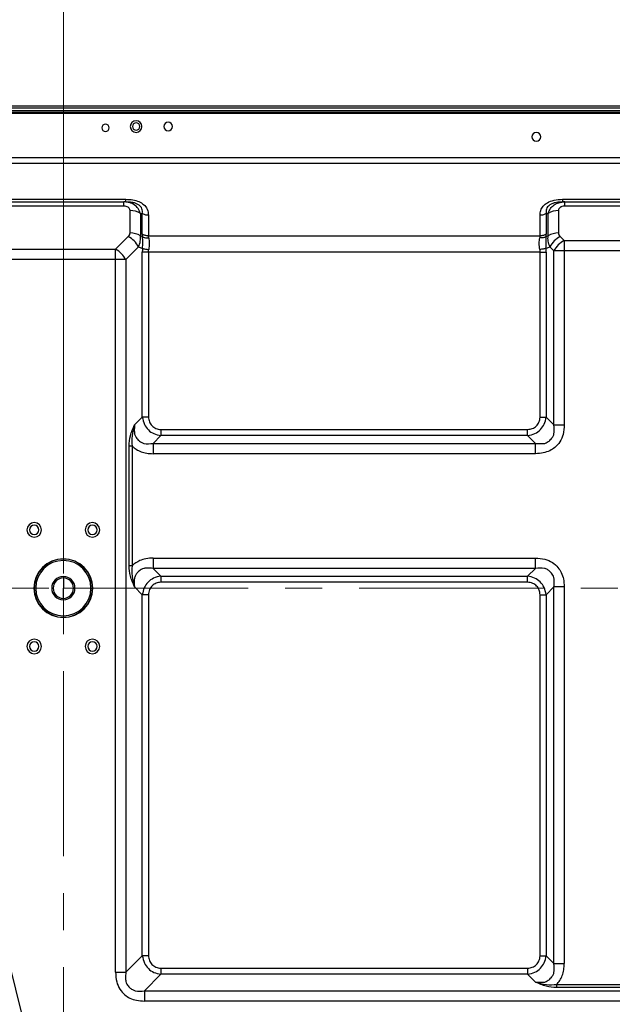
# Model space of a CAD drawing. Header units: millimetres. Extents: x 0 to 1118, y 0 to 864.
# Tile 84 of 256: x 744 to 784, y 483 to 550. Entities that reach past the tile are written whole.
import ezdxf

# ---------------------------------------------------------------- set-up
doc = ezdxf.new("R2010")
doc.units = ezdxf.units.MM
doc.linetypes.add('CENTERX2', pattern=[20.32, 12.7, -2.54, 2.54, -2.54])
doc.styles.add('SLDTEXTSTYLE3', font='TXT', dxfattribs={"width": 0.75})
doc.dimstyles.new('SLDDIMSTYLE0', dxfattribs={"dimtxt": 4.7625, "dimasz": 3.556, "dimexe": 0, "dimexo": 0.0625, "dimgap": 1.190625, "dimtad": 1, "dimlfac": 5, "dimrnd": 1e-09, "dimzin": 12, "dimdsep": 46, "dimtxsty": 'SLDTEXTSTYLE3', "dimsah": 1, "dimcen": 0.09, "dimadec": 0, "dimazin": 3, "dimtfac": 1, "dimtofl": 0, "dimtmove": 0, "dimatfit": 3, "dimfxl": 1, "dimfrac": 2, "dimtolj": 1, "dimtzin": 12, "dimarcsym": 0})
doc.dimstyles.new('SLDDIMSTYLE4', dxfattribs={"dimtxt": 4.7625, "dimasz": 3.556, "dimexe": 0, "dimexo": 0.0625, "dimgap": 1.190625, "dimtad": 1, "dimlfac": 5, "dimrnd": 1e-09, "dimzin": 4, "dimdsep": 46, "dimtxsty": 'SLDTEXTSTYLE3', "dimsah": 1, "dimcen": 0.09, "dimadec": 0, "dimazin": 1, "dimtfac": 1, "dimtofl": 0, "dimtmove": 0, "dimatfit": 3, "dimfxl": 1, "dimfrac": 2, "dimtolj": 1, "dimtzin": 12, "dimarcsym": 0})
doc.dimstyles.new('SLDDIMSTYLE5', dxfattribs={"dimtxt": 0.18, "dimasz": 3.556, "dimexe": 0, "dimexo": 0.0625, "dimgap": 0, "dimtad": 0, "dimtih": 1, "dimtoh": 1, "dimdec": 0, "dimrnd": 1e-09, "dimzin": 0, "dimdsep": 46, "dimtxsty": 'Standard', "dimsah": 1, "dimcen": 0.09, "dimadec": 0, "dimazin": 0, "dimtfac": 3.556, "dimtdec": 0, "dimtofl": 0, "dimtmove": 0, "dimatfit": 3, "dimfxl": 1, "dimfrac": 2, "dimtolj": 1, "dimtzin": 0, "dimarcsym": 0})

# ---------------------------------------------------------------- blocks, each defined once
blk = doc.blocks.new('_D_12')
at = {"color": 7, "linetype": 'Continuous', "lineweight": 0}
for p, q in [((746.727, 512.159), (746.727, 561.318)), ((866.727, 512.159), (866.727, 561.318)), ((746.727, 560.318), (866.727, 560.318))]:
    blk.add_line(p, q, dxfattribs=at)
at = {"color": 7, "linetype": 'Continuous', "lineweight": 18}
for points in [[(746.727, 560.318), (750.283, 559.937), (750.283, 560.699)], [(866.727, 560.318), (863.171, 560.699), (863.171, 559.937)]]:
    blk.add_solid(points, dxfattribs=at)
at = {"color": 7, "linetype": 'Continuous', "lineweight": 18, "insert": (793.132, 566.457), "char_height": 4.7625, "attachment_point": 1, "style": 'SLDTEXTSTYLE3'}
blk.add_mtext('600.00', dxfattribs=at)
blk = doc.blocks.new('_D_14')
at = {"color": 7, "linetype": 'Continuous', "lineweight": 0}
for p, q in [((745.727, 511.159), (620.46, 511.159)), ((621.46, 511.159), (621.46, 471.159)), ((745.727, 471.159), (620.46, 471.159))]:
    blk.add_line(p, q, dxfattribs=at)
at = {"color": 7, "linetype": 'Continuous', "lineweight": 18}
for points in [[(621.46, 511.159), (621.079, 507.603), (621.841, 507.603)], [(621.46, 471.159), (621.841, 474.715), (621.079, 474.715)]]:
    blk.add_solid(points, dxfattribs=at)
at = {"color": 7, "linetype": 'Continuous', "lineweight": 18, "insert": (615.321, 483.644), "char_height": 4.7625, "attachment_point": 1, "rotation": 90, "style": 'SLDTEXTSTYLE3'}
blk.add_mtext('200.00', dxfattribs=at)
blk = doc.blocks.new('_D_15')
at = {"color": 7, "linetype": 'Continuous', "lineweight": 0}
for p, q in [((640.18, 544.252), (620.46, 544.252)), ((621.46, 544.252), (621.46, 511.159)), ((745.727, 511.159), (620.46, 511.159))]:
    blk.add_line(p, q, dxfattribs=at)
at = {"color": 7, "linetype": 'Continuous', "lineweight": 18}
for points in [[(621.46, 544.252), (621.079, 540.696), (621.841, 540.696)], [(621.46, 511.159), (621.841, 514.715), (621.079, 514.715)]]:
    blk.add_solid(points, dxfattribs=at)
at = {"color": 7, "linetype": 'Continuous', "lineweight": 18, "insert": (615.321, 518.58), "char_height": 4.7625, "attachment_point": 1, "rotation": 90, "style": 'SLDTEXTSTYLE3'}
blk.add_mtext('165.47', dxfattribs=at)
blk = doc.blocks.new('_D_17')
at = {"color": 7, "linetype": 'Continuous', "lineweight": 0}
for p, q in [((637.46, 541.532), (637.46, 561.318)), ((746.727, 512.159), (746.727, 561.318)), ((637.46, 560.318), (746.727, 560.318))]:
    blk.add_line(p, q, dxfattribs=at)
at = {"color": 7, "linetype": 'Continuous', "lineweight": 18}
for points in [[(637.46, 560.318), (641.016, 559.937), (641.016, 560.699)], [(746.727, 560.318), (743.171, 560.699), (743.171, 559.937)]]:
    blk.add_solid(points, dxfattribs=at)
at = {"color": 7, "linetype": 'Continuous', "lineweight": 18, "insert": (680.002, 566.457), "char_height": 4.7625, "attachment_point": 1, "style": 'SLDTEXTSTYLE3'}
blk.add_mtext('546.33', dxfattribs=at)

msp = doc.modelspace()

# ---------------------------------------------------------------- linework, layer by layer
at = {"color": 7, "linetype": 'Continuous', "lineweight": 25}
for p, q in [((974.0932, 543.7522), (639.3604, 543.7522)), ((972.2732, 544.2522), (641.1804, 544.2522)), ((641.1804, 544.1522), (972.2732, 544.1522)), ((641.1804, 543.9522), (972.2732, 543.9522)), ((641.1804, 543.8522), (972.2732, 543.8522)), ((642.4039, 540.7351), (971.0497, 540.7351)), ((971.0497, 540.3108), (642.4039, 540.3108)), ((741.0339, 537.8623), (751.0197, 537.8623)), ((741.1653, 537.6866), (750.8884, 537.6866)), ((750.9451, 537.6787), (750.8796, 537.6819)), ((750.8884, 537.6774), (750.8884, 537.6866)), ((751.0105, 537.6696), (750.8884, 537.6866)), ((751.0197, 537.6866), (750.8884, 537.6866)), ((751.0197, 537.6866), (751.0197, 537.6969)), ((751.1793, 537.6712), (751.0197, 537.6866)), ((781.0339, 537.6866), (780.8723, 537.6696)), ((781.0339, 537.8623), (788.4197, 537.8623)), ((781.0339, 537.6969), (781.0339, 537.6866)), ((781.1653, 537.6866), (781.0339, 537.6866)), ((781.1741, 537.6819), (781.1313, 537.6798)), ((781.1653, 537.6866), (781.1653, 537.3937)), ((781.1653, 537.6866), (788.2884, 537.6866)), ((750.8884, 537.3937), (741.1653, 537.3937)), ((751.3126, 535.5522), (751.3126, 537.0937)), ((780.741, 537.0937), (780.741, 535.5522)), ((788.2884, 537.3937), (781.1653, 537.3937)), ((752.0197, 536.8866), (752.0197, 535.3451)), ((752.0197, 536.8866), (752.1511, 536.8866)), ((752.1511, 535.4794), (752.1511, 536.8866)), ((752.5754, 536.7623), (752.5754, 535.3552)), ((779.4783, 535.3552), (779.4783, 536.7623)), ((779.9026, 536.8866), (779.9026, 535.4794)), ((779.9026, 536.8866), (780.0339, 536.8866)), ((780.0339, 535.3451), (780.0339, 536.8866)), ((751.1884, 535.3037), (750.3126, 534.428)), ((752.1666, 535.2843), (752.0197, 535.3451)), ((752.5754, 535.3552), (779.4783, 535.3552)), ((780.0339, 535.3451), (779.8871, 535.2843)), ((781.141, 535.028), (780.8653, 535.3037)), ((781.141, 535.028), (781.141, 534.3209)), ((781.141, 535.028), (788.3126, 535.028)), ((741.741, 534.428), (750.3126, 534.428)), ((750.3126, 533.7209), (750.3126, 534.428)), ((751.0197, 533.7209), (751.8955, 534.5966)), ((751.8955, 534.5966), (752.1666, 534.4843)), ((752.1511, 522.9056), (752.1511, 534.2238)), ((752.5753, 534.2238), (752.5753, 522.9056)), ((779.4783, 534.2238), (752.5753, 534.2238)), ((779.4783, 522.9056), (779.4783, 534.2238)), ((779.8871, 534.4843), (780.1582, 534.5966)), ((779.9026, 534.2238), (779.9026, 522.9056)), ((780.1582, 534.5966), (780.4339, 534.3209)), ((781.141, 534.3209), (780.4339, 534.3209)), ((780.4339, 522.3742), (780.4339, 534.3209)), ((781.141, 534.3209), (781.141, 522.3742)), ((788.3126, 534.3209), (781.141, 534.3209)), ((750.3126, 533.7209), (741.741, 533.7209)), ((750.3126, 484.7802), (750.3126, 533.7209)), ((751.0197, 533.7209), (750.3126, 533.7209)), ((751.0197, 533.7209), (751.0197, 484.7802)), ((752.1511, 522.9056), (751.6197, 522.3742)), ((752.5753, 522.9056), (752.1511, 522.9056)), ((779.4783, 522.9056), (779.9026, 522.9056)), ((780.4339, 522.3742), (779.9026, 522.9056)), ((753.4239, 522.0571), (753.4239, 521.6328)), ((753.4239, 522.0571), (778.6298, 522.0571)), ((778.6298, 521.6328), (778.6298, 522.0571)), ((752.8925, 521.1014), (753.4239, 521.6328)), ((778.6298, 521.6328), (753.4239, 521.6328)), ((778.6298, 521.6328), (779.1611, 521.1014)), ((751.239, 512.7002), (751.239, 520.9169)), ((751.4511, 520.9169), (751.4511, 512.7002)), ((752.8925, 521.1014), (779.1611, 521.1014)), ((779.1611, 520.3943), (752.8925, 520.3943)), ((751.4511, 512.7002), (751.239, 512.7002)), ((752.8925, 513.2228), (779.1611, 513.2228)), ((746.7268, 511.9586), (746.7268, 511.8586)), ((753.4239, 511.9843), (752.8925, 512.5157)), ((779.1611, 512.5157), (752.8925, 512.5157)), ((753.4239, 511.9843), (778.6298, 511.9843)), ((753.4239, 511.9843), (753.4239, 511.56)), ((779.1611, 512.5157), (778.6298, 511.9843)), ((778.6298, 511.56), (778.6298, 511.9843)), ((746.7268, 511.8586), (746.7268, 511.1586)), ((751.6197, 511.2429), (752.1511, 510.7115)), ((778.6298, 511.56), (753.4239, 511.56)), ((779.9026, 510.7115), (780.4339, 511.2429)), ((780.4339, 485.3802), (780.4339, 511.2429)), ((781.141, 511.2429), (781.141, 485.3802)), ((744.8268, 511.1586), (744.7268, 511.1586)), ((746.7268, 510.4586), (746.7268, 511.1586)), ((748.6268, 511.1586), (748.7268, 511.1586)), ((752.1511, 485.9116), (752.1511, 510.7115)), ((752.5753, 510.7115), (752.1511, 510.7115)), ((752.5753, 510.7115), (752.5753, 485.9116)), ((779.4783, 510.7115), (779.9026, 510.7115)), ((779.4783, 485.9116), (779.4783, 510.7115)), ((779.9026, 510.7115), (779.9026, 485.9116)), ((746.7268, 510.3586), (746.7268, 510.4586)), ((752.1511, 485.9116), (751.0197, 484.7802)), ((752.5753, 485.9116), (752.1511, 485.9116)), ((779.4783, 485.9116), (779.9026, 485.9116)), ((780.4339, 485.3802), (779.9026, 485.9116)), ((753.4239, 485.0631), (753.4239, 484.6388)), ((753.4239, 485.0631), (778.6298, 485.0631)), ((778.6298, 485.0631), (778.6298, 484.6388)), ((752.2925, 483.5074), (753.4239, 484.6388)), ((778.6298, 484.6388), (753.4239, 484.6388)), ((778.6298, 484.6388), (779.1611, 484.1074)), ((752.2925, 483.5074), (861.1611, 483.5074)), ((780.6184, 483.9388), (788.8352, 483.9388)), ((788.8352, 483.7267), (780.6184, 483.7267)), ((861.1611, 482.8003), (752.2925, 482.8003))]:
    msp.add_line(p, q, dxfattribs=at)
at = {"color": 7, "linetype": 'CENTERX2', "lineweight": 18}
for p, q in [((746.7268, 511.1586), (866.7268, 511.1586)), ((746.7268, 391.1586), (746.7268, 511.1586))]:
    msp.add_line(p, q, dxfattribs=at)
at = {"color": 7, "linetype": 'Continuous', "lineweight": 25}
for centre, radius, start, end in [((749.6268, 542.7692), 0.25, 0, 180), ((751.7268, 542.8622), 0.4, 0, 180), ((751.7268, 542.8622), 0.25, 90, 270), ((751.7268, 542.8622), 0.25, 270, 90), ((753.9268, 542.8622), 0.3, 0, 180), ((749.6268, 542.7692), 0.25, 180, 0), ((751.7268, 542.8622), 0.4, 180, 0), ((753.9268, 542.8622), 0.3, 180, 0), ((779.2268, 542.1522), 0.3, 0, 180), ((779.2268, 542.1522), 0.3, 180, 0), ((751.3342, 535.8568), 1.2371, 56.349386, 91.00071), ((780.7194, 535.8568), 1.2371, 88.999289, 123.650613), ((751.3342, 534.3153), 1.2371, 56.349387, 91.00071), ((780.7194, 534.3153), 1.2371, 88.99929, 123.650611), ((750.4358, 533.8441), 1.6422, 27.273768, 62.726222), ((781.6178, 533.8441), 1.6422, 117.273779, 152.726221), ((781.8936, 533.5683), 1.6422, 117.273779, 152.726221), ((749.5601, 532.9683), 1.6422, 27.273784, 62.726219), ((744.7268, 515.1586), 0.5, 0, 180), ((744.7268, 515.1586), 0.32, 0, 180), ((748.7268, 515.1586), 0.5, 0, 180), ((748.7268, 515.1586), 0.32, 0, 180), ((744.7268, 515.1586), 0.5, 180, 0), ((744.7268, 515.1586), 0.32, 180, 0), ((748.7268, 515.1586), 0.5, 180, 0), ((748.7268, 515.1586), 0.32, 180, 0), ((746.7268, 511.1586), 2.02, 0, 180), ((746.7268, 511.1586), 2, 0, 180), ((746.7268, 511.1586), 1.9, 0, 180), ((746.7268, 511.1586), 0.8, 90, 270), ((746.7268, 511.1586), 0.8, 270, 90), ((746.7268, 511.1586), 0.7, 90, 270), ((746.7268, 511.1586), 0.7, 270, 90), ((746.7268, 511.1586), 2.02, 180, 0), ((746.7268, 511.1586), 2, 180, 0), ((746.7268, 511.1586), 1.9, 180, 0), ((744.7268, 507.1586), 0.5, 0, 180), ((744.7268, 507.1586), 0.5, 180, 0), ((744.7268, 507.1586), 0.32, 0, 180), ((744.7268, 507.1586), 0.32, 180, 0), ((748.7268, 507.1586), 0.5, 0, 180), ((748.7268, 507.1586), 0.5, 180, 0), ((748.7268, 507.1586), 0.32, 0, 180), ((748.7268, 507.1586), 0.32, 180, 0)]:
    msp.add_arc(centre, radius, start, end, dxfattribs=at)
at = {"color": 8, "linetype": 'Continuous', "lineweight": 25}
for points, knots in [([(750.8884, 537.3937), (750.8884, 537.4374), (750.8884, 537.5249), (750.8884, 537.6149), (750.8884, 537.6682), (750.8884, 537.6751), (750.8884, 537.6774)], [0, 0, 0, 0, 0.28369766, 0.56739532, 0.85109298, 1, 1, 1, 1]), ([(752.0197, 536.8866), (751.9738, 537.0032), (751.883, 537.2338), (751.614, 537.4884), (751.3164, 537.6428), (751.0989, 537.6619), (751.0105, 537.6696)], [0, 0, 0, 0, 0.2770431, 0.5477265, 0.816133, 1, 1, 1, 1]), ([(751.0197, 537.6969), (751.0197, 537.7039), (751.0197, 537.7201), (751.0197, 537.811), (751.0197, 537.8623)], [0, 0, 0, 0, 0.4360622, 1, 1, 1, 1]), ([(752.1511, 536.8866), (752.1585, 536.9972), (752.1693, 537.1582), (752.0457, 537.3632), (751.9038, 537.4883), (751.7173, 537.5825), (751.4726, 537.6572), (751.2875, 537.666), (751.1793, 537.6712)], [0, 0, 0, 0, 0.2968683, 0.4318251, 0.5598661, 0.6841117, 0.8154198, 1, 1, 1, 1]), ([(780.8723, 537.6696), (780.7525, 537.6635), (780.5532, 537.6534), (780.2972, 537.5672), (780.1171, 537.4652), (779.9883, 537.3369), (779.8836, 537.1405), (779.8949, 536.9891), (779.9026, 536.8866)], [0, 0, 0, 0, 0.2041782, 0.3392934, 0.4674833, 0.5918912, 0.7233703, 1, 1, 1, 1]), ([(781.0339, 537.8623), (781.0339, 537.811), (781.0339, 537.7201), (781.0339, 537.7039), (781.0339, 537.6969)], [0, 0, 0, 0, 0.5639379, 1, 1, 1, 1])]:
    msp.add_open_spline(points, degree=3, knots=knots, dxfattribs=at)
at = {"color": 7, "linetype": 'Continuous', "lineweight": 25}
for points, knots in [([(751.0197, 537.8623), (751.1828, 537.8554), (751.4953, 537.8423), (751.9237, 537.7182), (752.2816, 537.5013), (752.5337, 537.1699), (752.5608, 536.9044), (752.5754, 536.7623)], [0, 0, 0, 0, 0.196608, 0.3767862, 0.5486858, 0.7583156, 1, 1, 1, 1]), ([(779.4783, 536.7623), (779.488, 536.8776), (779.5066, 537.0985), (779.682, 537.4015), (779.9888, 537.6545), (780.4575, 537.8328), (780.8329, 537.852), (781.0339, 537.8623)], [0, 0, 0, 0, 0.1966128, 0.3767891, 0.5486865, 0.758318, 1, 1, 1, 1]), ([(780.0339, 536.8866), (780.0805, 537.004), (780.1716, 537.2335), (780.4365, 537.4877), (780.7712, 537.6557), (781.0322, 537.6761), (781.1653, 537.6866)], [0, 0, 0, 0, 0.2569831, 0.5021386, 0.7461921, 1, 1, 1, 1]), ([(751.3126, 537.0937), (751.3052, 537.1368), (751.2945, 537.199), (751.2394, 537.2711), (751.1699, 537.3281), (751.0522, 537.3813), (750.944, 537.3895), (750.8884, 537.3937)], [0, 0, 0, 0, 0.2731795, 0.3944072, 0.5154337, 0.7505787, 1, 1, 1, 1]), ([(781.1653, 537.3937), (781.1044, 537.3884), (781.0163, 537.3809), (780.9144, 537.3419), (780.8339, 537.2928), (780.7585, 537.2096), (780.747, 537.133), (780.741, 537.0937)], [0, 0, 0, 0, 0.2730537, 0.3942695, 0.5152945, 0.7504835, 1, 1, 1, 1]), ([(752.5754, 536.7623), (752.4959, 536.7681), (752.337, 536.7797), (752.2131, 536.8509), (752.1511, 536.8866)], [0, 0, 0, 0, 0.4999999, 1, 1, 1, 1]), ([(779.9026, 536.8866), (779.8406, 536.8509), (779.7167, 536.7797), (779.5578, 536.7681), (779.4783, 536.7623)], [0, 0, 0, 0, 0.5000001, 1, 1, 1, 1]), ([(751.1884, 535.3037), (751.2279, 535.3489), (751.2953, 535.4258), (751.3076, 535.5153), (751.3126, 535.5522)], [0, 0, 0, 0, 0.587255, 1, 1, 1, 1]), ([(780.741, 535.5522), (780.7493, 535.5046), (780.7648, 535.4151), (780.8333, 535.3392), (780.8653, 535.3037)], [0, 0, 0, 0, 0.53192585, 1, 1, 1, 1]), ([(751.8955, 534.5966), (751.9454, 534.7263), (752.0438, 534.982), (752.0277, 535.2253), (752.0197, 535.3451)], [0, 0, 0, 0, 0.5073996, 1, 1, 1, 1]), ([(752.1511, 535.4794), (752.1519, 535.4443), (752.1534, 535.3815), (752.1625, 535.314), (752.1666, 535.2843)], [0, 0, 0, 0, 0.5599722, 1, 1, 1, 1]), ([(752.5754, 535.3552), (752.4959, 535.361), (752.337, 535.3725), (752.2131, 535.4438), (752.1511, 535.4794)], [0, 0, 0, 0, 0.4998447, 1, 1, 1, 1]), ([(752.1666, 534.4843), (752.1765, 534.6304), (752.1962, 534.9225), (752.1765, 535.1637), (752.1666, 535.2843)], [0, 0, 0, 0, 0.4999891, 1, 1, 1, 1]), ([(752.1666, 535.2843), (752.1955, 535.2707), (752.2539, 535.2432), (752.3596, 535.2185), (752.4731, 535.2064), (752.5519, 535.211), (752.5908, 535.2133)], [0, 0, 0, 0, 0.2475311, 0.5000001, 0.752469, 1, 1, 1, 1]), ([(752.5908, 535.2133), (752.5859, 535.2407), (752.577, 535.2896), (752.5759, 535.3351), (752.5754, 535.3552)], [0, 0, 0, 0, 0.5605198, 1, 1, 1, 1]), ([(752.5908, 535.2133), (752.6088, 535.0913), (752.6447, 534.8475), (752.6088, 534.558), (752.5908, 534.4133)], [0, 0, 0, 0, 0.5000093, 1, 1, 1, 1]), ([(779.4628, 534.4133), (779.4449, 534.558), (779.4089, 534.8475), (779.4449, 535.0914), (779.4628, 535.2133)], [0, 0, 0, 0, 0.5000093, 1, 1, 1, 1]), ([(779.4783, 535.3552), (779.4775, 535.3296), (779.476, 535.2838), (779.4669, 535.2348), (779.4628, 535.2133)], [0, 0, 0, 0, 0.559332, 1, 1, 1, 1]), ([(779.8871, 535.2843), (779.8582, 535.2707), (779.7999, 535.2432), (779.6944, 535.2185), (779.5807, 535.2064), (779.5019, 535.211), (779.4628, 535.2133)], [0, 0, 0, 0, 0.2469193, 0.4991754, 0.7518561, 1, 1, 1, 1]), ([(779.9026, 535.4794), (779.8406, 535.4438), (779.7166, 535.3725), (779.5577, 535.361), (779.4783, 535.3552)], [0, 0, 0, 0, 0.5001553, 1, 1, 1, 1]), ([(779.8871, 535.2843), (779.8772, 535.1637), (779.8574, 534.9225), (779.8772, 534.6304), (779.8871, 534.4843)], [0, 0, 0, 0, 0.4999889, 1, 1, 1, 1]), ([(779.8871, 535.2843), (779.8921, 535.322), (779.9009, 535.3894), (779.9021, 535.4519), (779.9026, 535.4794)], [0, 0, 0, 0, 0.55997, 1, 1, 1, 1]), ([(780.1582, 534.5966), (780.108, 534.7271), (780.0097, 534.9828), (780.026, 535.226), (780.0339, 535.3451)], [0, 0, 0, 0, 0.5103837, 1, 1, 1, 1]), ([(752.1666, 534.4843), (752.1616, 534.4359), (752.1528, 534.3495), (752.1516, 534.2622), (752.1511, 534.2238)], [0, 0, 0, 0, 0.5599706, 1, 1, 1, 1]), ([(752.5753, 534.2238), (752.4959, 534.2238), (752.337, 534.2238), (752.2131, 534.2238), (752.1511, 534.2238)], [0, 0, 0, 0, 0.4998452, 1, 1, 1, 1]), ([(752.1666, 534.4843), (752.1954, 534.4778), (752.2538, 534.4646), (752.3593, 534.4456), (752.4729, 534.4279), (752.5518, 534.4181), (752.5908, 534.4133)], [0, 0, 0, 0, 0.2469193, 0.4991754, 0.7518561, 1, 1, 1, 1]), ([(752.5753, 534.2238), (752.5762, 534.2594), (752.5777, 534.323), (752.5868, 534.3857), (752.5908, 534.4133)], [0, 0, 0, 0, 0.5593543, 1, 1, 1, 1]), ([(779.8871, 534.4843), (779.8582, 534.4778), (779.7997, 534.4646), (779.6941, 534.4456), (779.5805, 534.4279), (779.5018, 534.4181), (779.4628, 534.4133)], [0, 0, 0, 0, 0.2475311, 0.5, 0.7524689, 1, 1, 1, 1]), ([(779.4628, 534.4133), (779.4678, 534.3781), (779.4766, 534.3154), (779.4778, 534.2518), (779.4783, 534.2238)], [0, 0, 0, 0, 0.56049681, 1, 1, 1, 1]), ([(779.4783, 534.2238), (779.5577, 534.2238), (779.7166, 534.2238), (779.8406, 534.2238), (779.9026, 534.2238)], [0, 0, 0, 0, 0.4998451, 1, 1, 1, 1]), ([(779.9026, 534.2238), (779.9018, 534.2727), (779.9003, 534.36), (779.8911, 534.4463), (779.8871, 534.4843)], [0, 0, 0, 0, 0.5599714, 1, 1, 1, 1]), ([(752.1511, 522.9056), (752.1875, 522.7342), (752.2562, 522.4105), (752.5487, 522.0121), (752.9461, 521.7327), (753.2598, 521.6671), (753.4239, 521.6328)], [0, 0, 0, 0, 0.2688662, 0.5076597, 0.7425655, 1, 1, 1, 1]), ([(752.5753, 522.9056), (752.5876, 522.7963), (752.6119, 522.5801), (752.8002, 522.3016), (753.0288, 522.1409), (753.2464, 522.0676), (753.3644, 522.0606), (753.4239, 522.0571)], [0, 0, 0, 0, 0.2456479, 0.48615251, 0.73347183, 0.86578382, 1, 1, 1, 1]), ([(778.6298, 521.6328), (778.8012, 521.6692), (779.1249, 521.7379), (779.5233, 522.0304), (779.8026, 522.4278), (779.8683, 522.7415), (779.9026, 522.9056)], [0, 0, 0, 0, 0.2688158, 0.5076806, 0.7425047, 1, 1, 1, 1]), ([(778.6298, 522.0571), (778.7392, 522.0694), (778.9556, 522.0937), (779.2341, 522.2823), (779.3947, 522.511), (779.4679, 522.7284), (779.4748, 522.8463), (779.4783, 522.9056)], [0, 0, 0, 0, 0.24594226, 0.48659193, 0.73382803, 0.86608146, 1, 1, 1, 1]), ([(751.239, 520.9169), (751.2598, 521.1604), (751.3049, 521.6874), (751.5096, 522.1339), (751.6197, 522.3742)], [0, 0, 0, 0, 0.4619332, 1, 1, 1, 1]), ([(751.6197, 522.3742), (751.5479, 522.1259), (751.413, 521.6592), (751.4389, 521.1536), (751.4511, 520.9169)], [0, 0, 0, 0, 0.5320008, 1, 1, 1, 1]), ([(751.6197, 522.3742), (751.6099, 522.2346), (751.5967, 522.046), (751.6093, 521.8326), (751.622, 521.6942), (751.7107, 521.5234), (751.8582, 521.3333), (752.053, 521.176), (752.3976, 521.0447), (752.68, 521.0771), (752.8925, 521.1014)], [0, 0, 0, 0, 0.1900854, 0.2566494, 0.2938429, 0.3800196, 0.5091503, 0.6196123, 0.7136321, 1, 1, 1, 1]), ([(779.1611, 521.1014), (779.3008, 521.0917), (779.4894, 521.0785), (779.7027, 521.091), (779.8412, 521.1037), (780.0118, 521.1923), (780.202, 521.3398), (780.3593, 521.5346), (780.4907, 521.8793), (780.4583, 522.1616), (780.4339, 522.3742)], [0, 0, 0, 0, 0.19008196, 0.25665131, 0.29381282, 0.37994232, 0.50904771, 0.61956062, 0.71357114, 1, 1, 1, 1]), ([(781.141, 522.3742), (781.1272, 522.1538), (781.1015, 521.7448), (780.8675, 521.2041), (780.5361, 520.8248), (780.1398, 520.5765), (779.6834, 520.4217), (779.3443, 520.4039), (779.1611, 520.3943)], [0, 0, 0, 0, 0.2083675, 0.3866284, 0.5480647, 0.678927, 0.8266088, 1, 1, 1, 1]), ([(751.4511, 520.9169), (751.542, 520.8382), (751.7273, 520.6777), (752.0732, 520.5171), (752.4658, 520.412), (752.7459, 520.4004), (752.8925, 520.3943)], [0, 0, 0, 0, 0.2287449, 0.46605, 0.720676, 1, 1, 1, 1]), ([(751.6197, 511.2429), (751.5099, 511.4836), (751.306, 511.9305), (751.2601, 512.4571), (751.239, 512.7002)], [0, 0, 0, 0, 0.538484, 1, 1, 1, 1]), ([(751.4511, 512.7002), (751.439, 512.4591), (751.4135, 511.9535), (751.5489, 511.487), (751.6197, 511.2429)], [0, 0, 0, 0, 0.4766063, 1, 1, 1, 1]), ([(752.8925, 513.2228), (752.727, 513.2144), (752.4137, 513.1985), (751.9022, 513.0521), (751.6177, 512.8302), (751.4511, 512.7002)], [0, 0, 0, 0, 0.3167669, 0.5997068, 1, 1, 1, 1]), ([(779.1611, 513.2228), (779.3816, 513.2089), (779.7906, 513.1832), (780.3313, 512.9492), (780.7106, 512.6179), (780.9589, 512.2215), (781.1137, 511.7651), (781.1315, 511.426), (781.141, 511.2429)], [0, 0, 0, 0, 0.2083639, 0.3866282, 0.5480653, 0.6789262, 0.8266077, 1, 1, 1, 1]), ([(780.4339, 511.2429), (780.4437, 511.3825), (780.4569, 511.5711), (780.4444, 511.7845), (780.4317, 511.9229), (780.343, 512.0936), (780.1956, 512.2837), (780.0007, 512.4411), (779.6561, 512.5724), (779.3737, 512.54), (779.1611, 512.5157)], [0, 0, 0, 0, 0.1900879, 0.2566566, 0.2938266, 0.3799713, 0.5090888, 0.6195821, 0.7135957, 1, 1, 1, 1]), ([(752.8925, 512.5157), (752.7529, 512.5254), (752.5643, 512.5386), (752.3509, 512.5261), (752.2124, 512.5134), (752.0417, 512.4247), (751.8516, 512.2772), (751.6943, 512.0824), (751.563, 511.7378), (751.5954, 511.4554), (751.6197, 511.2429)], [0, 0, 0, 0, 0.1900926, 0.2566583, 0.2938416, 0.3799986, 0.5091166, 0.6195947, 0.7136059, 1, 1, 1, 1]), ([(753.4239, 511.9843), (753.2525, 511.9479), (752.9288, 511.8792), (752.5304, 511.5867), (752.251, 511.1893), (752.1854, 510.8756), (752.1511, 510.7115)], [0, 0, 0, 0, 0.26881593, 0.50768096, 0.74250479, 1, 1, 1, 1]), ([(779.9026, 510.7115), (779.8662, 510.8829), (779.7975, 511.2067), (779.505, 511.605), (779.1076, 511.8844), (778.7938, 511.95), (778.6298, 511.9843)], [0, 0, 0, 0, 0.2688662, 0.5076598, 0.7425654, 1, 1, 1, 1]), ([(753.4239, 511.56), (753.3145, 511.5478), (753.0982, 511.5234), (752.8198, 511.3351), (752.6591, 511.1065), (752.5859, 510.889), (752.5789, 510.7709), (752.5753, 510.7115)], [0, 0, 0, 0, 0.2458751, 0.4863221, 0.7335006, 0.865803, 1, 1, 1, 1]), ([(779.4783, 510.7115), (779.466, 510.8209), (779.4417, 511.0372), (779.2533, 511.3156), (779.0248, 511.4763), (778.8073, 511.5495), (778.6892, 511.5565), (778.6298, 511.56)], [0, 0, 0, 0, 0.2458839, 0.4863199, 0.7334882, 0.865798, 1, 1, 1, 1]), ([(752.1511, 485.9116), (752.1875, 485.7402), (752.2562, 485.4165), (752.5487, 485.0181), (752.9461, 484.7387), (753.2598, 484.6731), (753.4239, 484.6388)], [0, 0, 0, 0, 0.2688662, 0.5076597, 0.7425655, 1, 1, 1, 1]), ([(752.5753, 485.9116), (752.5876, 485.8022), (752.6119, 485.5859), (752.8003, 485.3075), (753.0289, 485.1469), (753.2464, 485.0736), (753.3644, 485.0666), (753.4239, 485.0631)], [0, 0, 0, 0, 0.2458846, 0.4863199, 0.7334875, 0.8657975, 1, 1, 1, 1]), ([(778.6298, 484.6388), (778.8012, 484.6752), (779.1249, 484.7439), (779.5233, 485.0364), (779.8027, 485.4338), (779.8683, 485.7475), (779.9026, 485.9116)], [0, 0, 0, 0, 0.2688663, 0.5076598, 0.7425656, 1, 1, 1, 1]), ([(778.6298, 485.0631), (778.7392, 485.0753), (778.9555, 485.0997), (779.2339, 485.288), (779.3945, 485.5166), (779.4678, 485.7341), (779.4748, 485.8522), (779.4783, 485.9116)], [0, 0, 0, 0, 0.2458831, 0.4863185, 0.7334869, 0.865797, 1, 1, 1, 1]), ([(779.1611, 484.1074), (779.3008, 484.0977), (779.4894, 484.0845), (779.7028, 484.097), (779.8412, 484.1097), (780.012, 484.1984), (780.2021, 484.3459), (780.3594, 484.5408), (780.4906, 484.8854), (780.4583, 485.1677), (780.4339, 485.3802)], [0, 0, 0, 0, 0.1900858, 0.2566498, 0.2938432, 0.38002, 0.509151, 0.6196127, 0.7136322, 1, 1, 1, 1]), ([(780.6184, 483.9388), (780.6972, 484.0298), (780.8576, 484.2151), (781.0183, 484.5609), (781.1234, 484.9535), (781.135, 485.2337), (781.141, 485.3802)], [0, 0, 0, 0, 0.2287448, 0.4660499, 0.7206761, 1, 1, 1, 1]), ([(750.3126, 484.7802), (750.3263, 484.5609), (750.3519, 484.1528), (750.5847, 483.6123), (750.9159, 483.2321), (751.3124, 482.9831), (751.7694, 482.8278), (752.109, 482.81), (752.2925, 482.8003)], [0, 0, 0, 0, 0.2073513, 0.3857664, 0.547501, 0.678422, 0.8262577, 1, 1, 1, 1]), ([(751.0197, 484.7802), (751.01, 484.6406), (750.9968, 484.452), (751.0093, 484.2386), (751.022, 484.1002), (751.1106, 483.9295), (751.2581, 483.7394), (751.4529, 483.5821), (751.7975, 483.4507), (752.0799, 483.4831), (752.2925, 483.5074)], [0, 0, 0, 0, 0.1900825, 0.2566515, 0.2938118, 0.3799384, 0.5090417, 0.619556, 0.7135619, 1, 1, 1, 1]), ([(780.6184, 483.7267), (780.375, 483.7475), (779.848, 483.7926), (779.4014, 483.9973), (779.1611, 484.1074)], [0, 0, 0, 0, 0.4619332, 1, 1, 1, 1]), ([(779.1611, 484.1074), (779.4094, 484.0356), (779.8762, 483.9007), (780.3818, 483.9267), (780.6184, 483.9388)], [0, 0, 0, 0, 0.5320008, 1, 1, 1, 1])]:
    msp.add_open_spline(points, degree=3, knots=knots, dxfattribs=at)
for points in [[(780.4339, 522.3742), (780.4829, 522.3742), (780.5807, 522.3742), (780.7562, 522.3742), (780.9446, 522.3742), (781.0756, 522.3742), (781.141, 522.3742)], [(751.4511, 520.9169), (751.4315, 520.9169), (751.3922, 520.9169), (751.3356, 520.9169), (751.283, 520.9169), (751.2536, 520.9169), (751.239, 520.9169)], [(752.8925, 521.1014), (752.8925, 521.0525), (752.8925, 520.9547), (752.8925, 520.7792), (752.8925, 520.5908), (752.8925, 520.4598), (752.8925, 520.3943)], [(779.1611, 520.3943), (779.1611, 520.4598), (779.1611, 520.5908), (779.1611, 520.7792), (779.1611, 520.9547), (779.1611, 521.0525), (779.1611, 521.1014)], [(752.8925, 513.2228), (752.8925, 513.1573), (752.8925, 513.0263), (752.8925, 512.8379), (752.8925, 512.6624), (752.8925, 512.5646), (752.8925, 512.5157)], [(779.1611, 512.5157), (779.1611, 512.5646), (779.1611, 512.6624), (779.1611, 512.8379), (779.1611, 513.0263), (779.1611, 513.1573), (779.1611, 513.2228)], [(781.141, 511.2429), (781.0756, 511.2429), (780.9446, 511.2429), (780.7562, 511.2429), (780.5807, 511.2429), (780.4829, 511.2429), (780.4339, 511.2429)], [(780.4339, 485.3802), (780.4829, 485.3802), (780.5807, 485.3802), (780.7562, 485.3802), (780.9446, 485.3802), (781.0756, 485.3802), (781.141, 485.3802)], [(750.3126, 484.7802), (750.3781, 484.7802), (750.509, 484.7802), (750.6974, 484.7802), (750.873, 484.7802), (750.9708, 484.7802), (751.0197, 484.7802)], [(752.2925, 483.5074), (752.2925, 483.4585), (752.2925, 483.3607), (752.2925, 483.1852), (752.2925, 482.9968), (752.2925, 482.8658), (752.2925, 482.8003)], [(780.6184, 483.9388), (780.6184, 483.9192), (780.6184, 483.8799), (780.6184, 483.8234), (780.6184, 483.7707), (780.6184, 483.7414), (780.6184, 483.7267)]]:
    msp.add_open_spline(points, degree=3, dxfattribs=at)

# ---------------------------------------------------------------- dimensions: what is measured, and where the dimension line sits
at = {"color": 7, "linetype": 'Continuous', "lineweight": 18}
for base, p1, p2, dimstyle, picture, middle in [((746.7268, 560.3181), (637.4604, 540.5322), (746.7268, 511.1586), 'SLDDIMSTYLE0', '_D_17', (689.6771, 560.3181)), ((866.7268, 560.3181), (746.7268, 511.1586), (866.7268, 511.1586), 'SLDDIMSTYLE4', '_D_12', (802.8074, 560.3181))]:
    dim = msp.add_linear_dim(base=base, p1=p1, p2=p2, dimstyle=dimstyle, dxfattribs=at)
    dim.commit()
    dim.dimension.update_dxf_attribs({"geometry": picture, "text_midpoint": middle, "dimtype": 160})
for base, p1, p2, dimstyle, picture, middle in [((621.4604, 511.1586), (641.1804, 544.2522), (746.7268, 511.1586), 'SLDDIMSTYLE0', '_D_15', (621.4604, 528.2553)), ((621.4604, 471.1586), (746.7268, 511.1586), (746.7268, 471.1586), 'SLDDIMSTYLE4', '_D_14', (621.4604, 493.3189))]:
    dim = msp.add_linear_dim(base=base, p1=p1, p2=p2, angle=90, dimstyle=dimstyle, dxfattribs=at)
    dim.commit()
    dim.dimension.update_dxf_attribs({"geometry": picture, "text_midpoint": middle, "dimtype": 160})

# ---------------------------------------------------------------- leaders
at = {"color": 7, "linetype": 'Continuous', "lineweight": 0}
msp.add_leader([(746.3229, 472.2246), (716.4585, 591.2768), (700.6099, 591.2768)], dimstyle='SLDDIMSTYLE5', dxfattribs=at)

doc.saveas('drawing.dxf')
